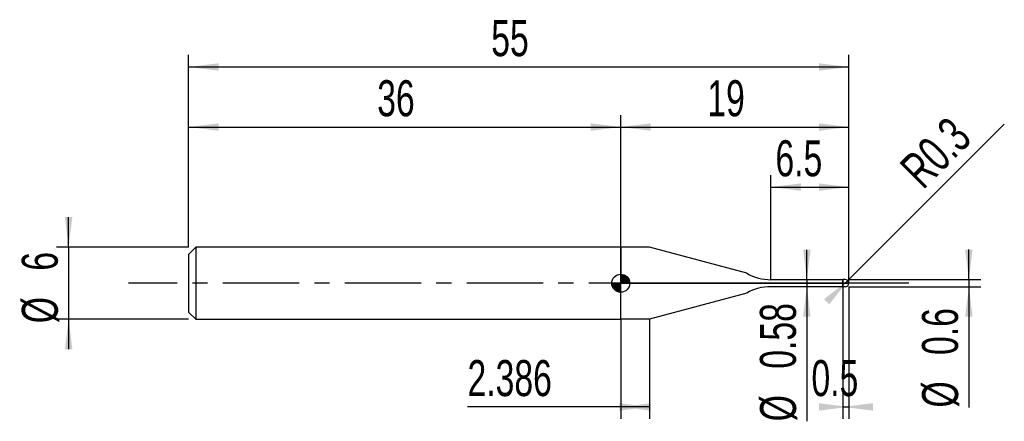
# Model space of a CAD drawing. Extents: x -14.1 to 68, y -11.5 to 21.9.
import ezdxf
from ezdxf.enums import TextEntityAlignment as Align

# ---------------------------------------------------------------- set-up
doc = ezdxf.new("R2010")
doc.units = 0
doc.linetypes.add('CENTER', pattern=[10.16, 6.35, -1.27, 1.27, -1.27])
doc.layers.get('0').update_dxf_attribs({"linetype": 'CONTINUOUS'})
for name, color, linetype in [('1', 4, 'CONTINUOUS'), ('2', 7, 'CONTINUOUS'), ('4', 2, 'CENTER'), ('CUT', 1, 'CONTINUOUS'), ('NOCUT', 7, 'CONTINUOUS'), ('SK1', 4, 'CONTINUOUS'), ('SK2', 7, 'CONTINUOUS'), ('SK4', 2, 'CENTER')]:
    doc.layers.add(name, color=color, linetype=linetype)
doc.dimstyles.new('SLDDIMSTYLE0', dxfattribs={"dimtxt": 3, "dimasz": 2.5, "dimexe": 0, "dimexo": 0.0625, "dimgap": 0.75, "dimtad": 1, "dimrnd": 1e-09, "dimsah": 1, "dimcen": 0.09, "dimazin": 3, "dimtfac": 1, "dimtofl": 0, "dimtmove": 0, "dimatfit": 3})
doc.dimstyles.new('SLDDIMSTYLE1', dxfattribs={"dimtxt": 3, "dimasz": 2.5, "dimexe": 0, "dimexo": 0.0625, "dimgap": 0.75, "dimtad": 1, "dimrnd": 1e-09, "dimsah": 1, "dimcen": 0.09, "dimazin": 3, "dimtfac": 1, "dimtmove": 0, "dimatfit": 3})
doc.dimstyles.new('SLDDIMSTYLE2', dxfattribs={"dimtxt": 3, "dimasz": 2.5, "dimexe": 0, "dimexo": 0.0625, "dimgap": 0.75, "dimtad": 1, "dimrnd": 1e-09, "dimzin": 12, "dimsah": 1, "dimcen": 0.09, "dimazin": 3, "dimtfac": 1, "dimtofl": 0, "dimtmove": 0, "dimatfit": 3})
doc.dimstyles.new('SLDDIMSTYLE3', dxfattribs={"dimtxt": 3, "dimasz": 2.5, "dimexe": 0, "dimexo": 0.0625, "dimgap": 0.75, "dimtad": 1, "dimrnd": 1e-09, "dimsah": 1, "dimcen": 0, "dimazin": 3, "dimtfac": 1, "dimtofl": 0, "dimtmove": 0, "dimatfit": 3})
doc.dimstyles.new('SLDDIMSTYLE4', dxfattribs={"dimtxt": 3, "dimasz": 2.5, "dimexe": 0, "dimexo": 0.0625, "dimgap": 0.75, "dimtad": 1, "dimrnd": 1e-09, "dimzin": 12, "dimsah": 1, "dimcen": 0.09, "dimazin": 3, "dimtfac": 1, "dimtmove": 0, "dimatfit": 3})

# ---------------------------------------------------------------- blocks, each defined once
blk = doc.blocks.new('_D')
at = {"layer": '2'}
for p, q in [((54.5, -0.3), (54.5, -11.3)), ((55, -0.3), (55, -11.3)), ((54.5, -10.3), (55, -10.3))]:
    blk.add_line(p, q, dxfattribs=at)
for points in [[(55, -10.3), (52.5, -9.99), (52.5, -10.61)], [(54.5, -10.3), (57, -10.61), (57, -9.99)]]:
    blk.add_solid(points, dxfattribs=at)
at = {"layer": '2', "width": 0.7}
blk.add_text('0.5', height=3, dxfattribs=at).set_placement((51.885, -10.3), align=Align.BOTTOM_LEFT)
blk = doc.blocks.new('_D_1')
at = {"layer": '2'}
for p, q in [((65, 0.3), (65, 2.8)), ((55, 0.3), (66, 0.3)), ((65, 0.3), (65, -0.3)), ((55, -0.3), (66, -0.3)), ((65, -0.3), (65, -10.352))]:
    blk.add_line(p, q, dxfattribs=at)
for points in [[(65, 0.3), (65.31, 2.8), (64.69, 2.8)], [(65, -0.3), (64.69, -2.8), (65.31, -2.8)]]:
    blk.add_solid(points, dxfattribs=at)
at = {"layer": '2', "width": 0.7}
for s, p in [('0.6', (64.992, -5.978)), ('%%c', (65, -10.352))]:
    blk.add_text(s, height=3, rotation=90, dxfattribs=at).set_placement(p, align=Align.BOTTOM_LEFT)
blk = doc.blocks.new('_D_2')
at = {"layer": '2'}
for p, q in [((36, -3), (36, -11.3)), ((38.386, -3), (38.386, -11.3)), ((36, -10.3), (23.23, -10.3)), ((38.386, -10.3), (36, -10.3))]:
    blk.add_line(p, q, dxfattribs=at)
for points in [[(38.386, -10.3), (35.886, -9.99), (35.886, -10.61)], [(36, -10.3), (38.5, -10.61), (38.5, -9.99)]]:
    blk.add_solid(points, dxfattribs=at)
at = {"layer": '2', "width": 0.7}
blk.add_text('2.386', height=3, dxfattribs=at).set_placement((23.23, -10.3), align=Align.BOTTOM_LEFT)
blk = doc.blocks.new('_D_3')
at = {"layer": '2'}
for p, q in [((48.5, 0.29), (48.5, 9)), ((55, 0.29), (55, 9)), ((48.5, 8), (55, 8))]:
    blk.add_line(p, q, dxfattribs=at)
for points in [[(48.5, 8), (51, 7.69), (51, 8.31)], [(55, 8), (52.5, 8.31), (52.5, 7.69)]]:
    blk.add_solid(points, dxfattribs=at)
at = {"layer": '2', "width": 0.7}
blk.add_text('6.5', height=3, dxfattribs=at).set_placement((48.885, 8), align=Align.BOTTOM_LEFT)
blk = doc.blocks.new('_D_4')
at = {"layer": '2'}
for p, q in [((51.5, 0.29), (51.5, 2.79)), ((54.5, 0.29), (50.5, 0.29)), ((51.5, 0.29), (51.5, -0.29)), ((54.5, -0.29), (50.5, -0.29)), ((51.5, -0.29), (51.5, -11.497))]:
    blk.add_line(p, q, dxfattribs=at)
for points in [[(51.5, 0.29), (51.81, 2.79), (51.19, 2.79)], [(51.5, -0.29), (51.19, -2.79), (51.81, -2.79)]]:
    blk.add_solid(points, dxfattribs=at)
at = {"layer": '2', "width": 0.7}
for s, p in [('0.58', (51.492, -7.123)), ('%%c', (51.5, -11.497))]:
    blk.add_text(s, height=3, rotation=90, dxfattribs=at).set_placement(p, align=Align.BOTTOM_LEFT)
blk = doc.blocks.new('_D_5')
at = {"layer": '2'}
for q in [(67.951, 13.251), (54.7, 0)]:
    blk.add_line((54.912, 0.212), q, dxfattribs=at)
blk.add_solid([(54.912, 0.212), (52.925, -1.336), (53.364, -1.775)], dxfattribs=at)
at = {"layer": '2', "width": 0.7}
blk.add_text('R0.3', height=3, rotation=45, dxfattribs=at).set_placement((61.816, 7.076), align=Align.BOTTOM_LEFT)
blk = doc.blocks.new('_D_6')
at = {"layer": 'SK2'}
for p, q in [((0, 3), (0, 19)), ((55, 3), (55, 19)), ((0, 18), (55, 18))]:
    blk.add_line(p, q, dxfattribs=at)
for points in [[(0, 18), (2.5, 17.69), (2.5, 18.31)], [(55, 18), (52.5, 18.31), (52.5, 17.69)]]:
    blk.add_solid(points, dxfattribs=at)
at = {"layer": 'SK2', "width": 0.7}
blk.add_text('55', height=3, dxfattribs=at).set_placement((25.208, 18), align=Align.BOTTOM_LEFT)
blk = doc.blocks.new('_D_7')
at = {"layer": 'SK2'}
for p, q in [((0, 3), (0, 14)), ((36, 3), (36, 14)), ((0, 13), (36, 13))]:
    blk.add_line(p, q, dxfattribs=at)
for points in [[(0, 13), (2.5, 12.69), (2.5, 13.31)], [(36, 13), (33.5, 13.31), (33.5, 12.69)]]:
    blk.add_solid(points, dxfattribs=at)
at = {"layer": 'SK2', "width": 0.7}
blk.add_text('36', height=3, dxfattribs=at).set_placement((15.708, 13), align=Align.BOTTOM_LEFT)
blk = doc.blocks.new('_D_8')
at = {"layer": 'SK2'}
for p, q in [((36, 0), (36, 14)), ((55, 0), (55, 14)), ((36, 13), (55, 13))]:
    blk.add_line(p, q, dxfattribs=at)
for points in [[(36, 13), (38.5, 12.69), (38.5, 13.31)], [(55, 13), (52.5, 13.31), (52.5, 12.69)]]:
    blk.add_solid(points, dxfattribs=at)
at = {"layer": 'SK2', "width": 0.7}
blk.add_text('19', height=3, dxfattribs=at).set_placement((43.208, 13), align=Align.BOTTOM_LEFT)
blk = doc.blocks.new('_D_9')
at = {"layer": 'SK2'}
for p, q in [((-10, 3), (-10, 5.5)), ((0, 3), (-11, 3)), ((-10, 3), (-10, -3)), ((0, -3), (-11, -3)), ((-10, -3), (-10, -5.5))]:
    blk.add_line(p, q, dxfattribs=at)
for points in [[(-10, 3), (-9.69, 5.5), (-10.31, 5.5)], [(-10, -3), (-10.31, -5.5), (-9.69, -5.5)]]:
    blk.add_solid(points, dxfattribs=at)
at = {"layer": 'SK2', "width": 0.7}
for s, p in [('6', (-10.008, 1.041)), ('%%c', (-10, -3.333))]:
    blk.add_text(s, height=3, rotation=90, dxfattribs=at).set_placement(p, align=Align.BOTTOM_LEFT)
blk = doc.blocks.new('*U12')
at = {"color": 0, "linetype": 'CONTINUOUS'}
for points in [[(0, 0), (0, 0.75), (0.146, 0)], [(0.146, 0), (0, 0.75), (0.146, 0.736)], [(0.146, 0), (0.146, 0.736), (0.287, 0)], [(0.287, 0), (0.146, 0.736), (0.287, 0.693)], [(0.287, 0), (0.287, 0.693), (0.417, 0)], [(0.417, 0), (0.287, 0.693), (0.417, 0.624)], [(0.417, 0), (0.417, 0.624), (0.53, 0)], [(0.53, 0), (0.417, 0.624), (0.53, 0.53)], [(0.53, 0), (0.53, 0.53), (0.624, 0)], [(0.624, 0), (0.53, 0.53), (0.624, 0.417)], [(0.624, 0), (0.624, 0.417), (0.693, 0)], [(0.693, 0), (0.624, 0.417), (0.693, 0.287)], [(0.693, 0), (0.693, 0.287), (0.736, 0)], [(0.736, 0), (0.693, 0.287), (0.736, 0.146)], [(0.736, 0), (0.736, 0.146), (0.75, 0)]]:
    blk.add_solid(points, dxfattribs=at)
blk = doc.blocks.new('*U13')
at = {"color": 0, "linetype": 'CONTINUOUS'}
for points in [[(-0.739, -0.13), (-0.75, 0), (-0.739, 0)], [(-0.739, -0.13), (-0.739, 0), (-0.705, -0.257)], [(-0.705, -0.257), (-0.739, 0), (-0.705, 0)], [(-0.705, -0.257), (-0.705, 0), (-0.65, -0.375)], [(-0.65, -0.375), (-0.705, 0), (-0.65, 0)], [(-0.65, -0.375), (-0.65, 0), (-0.575, -0.482)], [(-0.575, -0.482), (-0.65, 0), (-0.575, 0)], [(-0.575, -0.482), (-0.575, 0), (-0.482, -0.575)], [(-0.482, -0.575), (-0.575, 0), (-0.482, 0)], [(-0.482, -0.575), (-0.482, 0), (-0.375, -0.65)], [(-0.375, -0.65), (-0.482, 0), (-0.375, 0)], [(-0.375, -0.65), (-0.375, 0), (-0.257, -0.705)], [(-0.257, -0.705), (-0.375, 0), (-0.257, 0)], [(-0.257, -0.705), (-0.257, 0), (-0.13, -0.739)], [(-0.13, -0.739), (-0.257, 0), (-0.13, 0)], [(-0.13, -0.739), (-0.13, 0), (0, -0.75)], [(0, -0.75), (-0.13, 0), (0, 0)]]:
    blk.add_solid(points, dxfattribs=at)
blk = doc.blocks.new('SW_DOWELSYMBOL_0')
at = {"layer": 'SK1', "color": 0}
blk.add_circle((0, 0), 0.75, dxfattribs=at)
at = {"color": 0, "linetype": 'CONTINUOUS'}
for name in ['*U13', '*U12']:
    blk.add_blockref(name, (0, 0), dxfattribs=at)

msp = doc.modelspace()

# ---------------------------------------------------------------- linework, layer by layer
at = {"layer": '1'}
for p, q in [((38.386, 3), (36, 3)), ((36, 3), (36, 0)), ((46.5, 0.826), (38.386, 3)), ((36, -3), (36, 0)), ((54.443, 0.29), (48.5, 0.29)), ((54.5, 0.3), (54.443, 0.29)), ((54.7, 0.3), (54.5, 0.3)), ((54.5, 0.3), (54.5, 0)), ((54.5, 0), (54.5, 0.3)), ((54.5, -0.3), (54.5, 0)), ((54.5, 0), (54.5, -0.3)), ((54.443, -0.29), (48.5, -0.29)), ((54.5, -0.3), (54.443, -0.29)), ((54.7, -0.3), (54.5, -0.3)), ((46.5, -0.826), (38.386, -3)), ((38.386, -3), (36, -3))]:
    msp.add_line(p, q, dxfattribs=at)
for centre, radius, start, end in [((48.5, 4.29), 4, 240, 270), ((54.7, 0), 0.3, 360, 90), ((54.7, 0), 0.3, 270, 360), ((48.5, -4.29), 4, 90, 120)]:
    msp.add_arc(centre, radius, start, end, dxfattribs=at)
at = {"layer": '4'}
msp.add_line((55, 0), (36, 0), dxfattribs=at)
at = {"layer": 'CUT'}
for p, q in [((54.7, 0.3), (54.5, 0.3)), ((54.5, 0.3), (54.5, 0)), ((54.5, 0), (55, 0))]:
    msp.add_line(p, q, dxfattribs=at)
msp.add_arc((54.7, 0), 0.3, 360, 90, dxfattribs=at)
at = {"layer": 'NOCUT'}
for p, q in [((38.386, 3), (36, 3)), ((36, 3), (36, 0)), ((46.5, 0.826), (38.386, 3)), ((36, 0), (54.5, 0)), ((54.443, 0.29), (48.5, 0.29)), ((54.5, 0.3), (54.443, 0.29)), ((54.5, 0), (54.5, 0.3))]:
    msp.add_line(p, q, dxfattribs=at)
msp.add_arc((48.5, 4.29), 4, 240, 270, dxfattribs=at)
at = {"layer": 'SK1'}
for p, q in [((0.6, 3), (0, 2.4)), ((36, 3), (0.6, 3)), ((0.6, 3), (0.6, -3)), ((0, 2.4), (0, 0)), ((0, 0), (0, -2.4)), ((0, -2.4), (0.6, -3)), ((0.6, -3), (36, -3))]:
    msp.add_line(p, q, dxfattribs=at)
msp.add_circle((36, 0), 0.75, dxfattribs=at)
at = {"layer": 'SK4'}
msp.add_line((60, 0), (-5, 0), dxfattribs=at)

# ---------------------------------------------------------------- block references
at = {"layer": 'SK1'}
msp.add_blockref('SW_DOWELSYMBOL_0', (36, 0), dxfattribs=at)

# ---------------------------------------------------------------- texts
at = {"layer": 'SK2', "width": 0.7}
msp.add_text('AP1', height=0.05, dxfattribs=at).set_placement((36, -0.018), align=Align.BOTTOM_LEFT)

# ---------------------------------------------------------------- dimensions: what is measured, and where the dimension line sits
at = {"layer": '2'}
dim = msp.add_radius_dim(center=(54.7, 0), mpoint=(54.912, 0.212), dimstyle='SLDDIMSTYLE3', dxfattribs=at)
dim.commit()
dim.dimension.update_dxf_attribs({"geometry": '_D_5', "text_midpoint": (65, 10.3), "dimtype": 164})
for base, p1, p2, dimstyle, picture, middle in [((55, 8), (48.5, 0.29), (55, 0.29), 'SLDDIMSTYLE2', '_D_3', (51.75, 8)), ((55, -10.3), (54.5, -0.3), (55, -0.3), 'SLDDIMSTYLE0', '_D', (54.75, -10.3)), ((36, -10.3), (38.386, -3), (36, -3), 'SLDDIMSTYLE2', '_D_2', (28.386, -10.3))]:
    dim = msp.add_linear_dim(base=base, p1=p1, p2=p2, dimstyle=dimstyle, dxfattribs=at)
    dim.commit()
    dim.dimension.update_dxf_attribs({"geometry": picture, "text_midpoint": middle, "dimtype": 160})
for base, p1, p2, picture, middle in [((51.5, -0.29), (54.5, 0.29), (54.5, -0.29), '_D_4', (51.5, -5.3)), ((65, -0.3), (55, 0.3), (55, -0.3), '_D_1', (65, -5.3))]:
    dim = msp.add_linear_dim(base=base, p1=p1, p2=p2, angle=90, text='%%c<>', dimstyle='SLDDIMSTYLE1', dxfattribs=at)
    dim.commit()
    dim.dimension.update_dxf_attribs({"geometry": picture, "text_midpoint": middle, "dimtype": 160})
at = {"layer": 'SK2'}
for base, p1, p2, picture, middle in [((55, 18), (0, 3), (55, 3), '_D_6', (27.5, 18)), ((36, 13), (0, 3), (36, 3), '_D_7', (18, 13)), ((55, 13), (36, 0), (55, 0), '_D_8', (45.5, 13))]:
    dim = msp.add_linear_dim(base=base, p1=p1, p2=p2, dimstyle='SLDDIMSTYLE2', dxfattribs=at)
    dim.commit()
    dim.dimension.update_dxf_attribs({"geometry": picture, "text_midpoint": middle, "dimtype": 160})
dim = msp.add_linear_dim(base=(-10, -3), p1=(0, 3), p2=(0, -3), angle=90, text='%%c<>', dimstyle='SLDDIMSTYLE4', dxfattribs=at)
dim.commit()
dim.dimension.update_dxf_attribs({"geometry": '_D_9', "text_midpoint": (-10, 0), "dimtype": 160})

doc.saveas('drawing.dxf')
